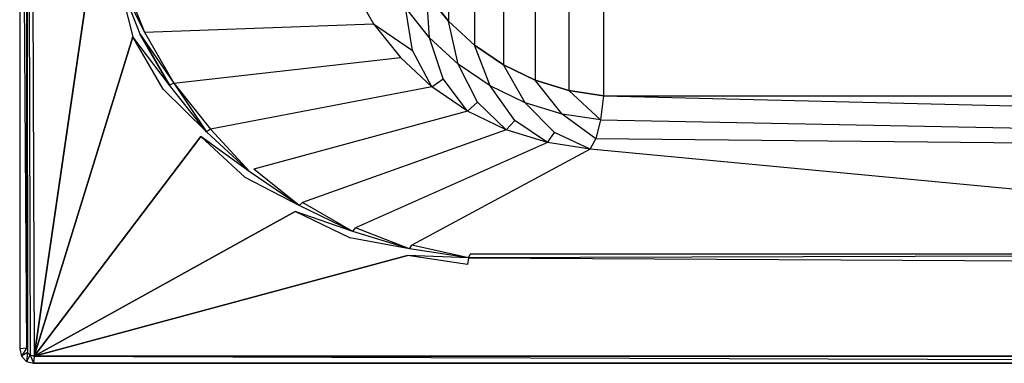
# Model space of a CAD drawing. Extents: x 0 to 1.9, y -0.9 to 0.
# Tile 1 of 8: x 0 to 0.88, y -0.9 to -0.59. Entities that reach past the tile are written whole.
import ezdxf

# ---------------------------------------------------------------- set-up
doc = ezdxf.new("R2010")
doc.units = 0
for name, color, linetype in [('L0_WANNE_BA190CAS2V__3___REPLAC', 7, 'CONTINUOUS'), ('L1_WANNE_BA190CAS2V__2___REPLAC', 7, 'CONTINUOUS'), ('L2_WANNE_BA190CAS2V__1___REPLAC', 7, 'CONTINUOUS'), ('L3_WANNE_BA190CAS2V__0___REPLAC', 7, 'CONTINUOUS')]:
    doc.layers.add(name, color=color, linetype=linetype)

msp = doc.modelspace()

# ---------------------------------------------------------------- linework, layer by layer
at = {"layer": 'L0_WANNE_BA190CAS2V__3___REPLAC', "color": 8}
for points, invisible_edges in [([(0, -0.887146, 0.494295), (0, -0.012861, 0.4601), (0, -0.887146, 0.4601), (0, -0.887146, 0.494295)], 13), ([(0, -0.012861, 0.4601), (0, -0.887146, 0.494295), (0, -0.012861, 0.494295), (0, -0.012861, 0.4601)], 14), ([(0.001642, -0.893575, 0.494295), (0, -0.887146, 0.4601), (0.001642, -0.893575, 0.4601), (0.001642, -0.893575, 0.494295)], 13), ([(0, -0.887146, 0.4601), (0.001642, -0.893575, 0.494295), (0, -0.887146, 0.494295), (0, -0.887146, 0.4601)], 14), ([(0.006129, -0.898281, 0.494295), (0.001642, -0.893575, 0.4601), (0.006129, -0.898281, 0.4601), (0.006129, -0.898281, 0.494295)], 13), ([(0.001642, -0.893575, 0.4601), (0.006129, -0.898281, 0.494295), (0.001642, -0.893575, 0.494295), (0.001642, -0.893575, 0.4601)], 14), ([(0.012258, -0.900003, 0.4601), (0.006129, -0.898281, 0.494295), (0.006129, -0.898281, 0.4601), (0.012258, -0.900003, 0.4601)], 13), ([(0.006129, -0.898281, 0.494295), (0.012258, -0.900003, 0.4601), (0.012258, -0.900003, 0.494295), (0.006129, -0.898281, 0.494295)], 14), ([(0.012258, -0.900003, 0.494295), (0.95, -0.900002, 0.460103), (1.887742, -0.9, 0.460111), (0.012258, -0.900003, 0.494295)], 10), ([(0.012258, -0.900003, 0.494295), (1.887742, -0.9, 0.460111), (0.95, -0.900002, 0.494298), (0.012258, -0.900003, 0.494295)], 13), ([(0.95, -0.900002, 0.460103), (0.012258, -0.900003, 0.494295), (0.012258, -0.900003, 0.4601), (0.95, -0.900002, 0.460103)], 13)]:
    msp.add_3dface(points, dxfattribs=dict(at, invisible_edges=invisible_edges))
at = {"layer": 'L1_WANNE_BA190CAS2V__2___REPLAC', "color": 8}
for points, invisible_edges in [([(0.007137, -0.00976, 0.5), (0.009302, -0.892517, 0.5), (0.009302, -0.00749, 0.5), (0.007137, -0.00976, 0.5)], 10), ([(0.009302, -0.00749, 0.5), (0.013065, -0.893575, 0.5), (0.013065, -0.006432, 0.5), (0.009302, -0.00749, 0.5)], 10), ([(0.009302, -0.00749, 0.5), (0.009302, -0.892517, 0.5), (0.013065, -0.893575, 0.5), (0.009302, -0.00749, 0.5)], 13), ([(0.013065, -0.006432, 0.5), (0.013065, -0.893575, 0.5), (0.069598, -0.504039, 0.5), (0.013065, -0.006432, 0.5)], 13), ([(0.006129, -0.013707, 0.5), (0.007137, -0.890247, 0.5), (0.007137, -0.00976, 0.5), (0.006129, -0.013707, 0.5)], 10), ([(0.007137, -0.890247, 0.5), (0.006129, -0.013707, 0.5), (0.006129, -0.8863, 0.5), (0.007137, -0.890247, 0.5)], 13), ([(0.007137, -0.00976, 0.5), (0.007137, -0.890247, 0.5), (0.009302, -0.892517, 0.5), (0.007137, -0.00976, 0.5)], 13), ([(0.069598, -0.504039, 0.5), (0.013065, -0.893575, 0.5), (0.081656, -0.556869, 0.5), (0.069598, -0.504039, 0.5)], 10), ([(0.081656, -0.556869, 0.5), (0.013065, -0.893575, 0.5), (0.101453, -0.607312, 0.5), (0.081656, -0.556869, 0.5)], 13), ([(0.101453, -0.607312, 0.5), (0.013065, -0.893575, 0.5), (0.128548, -0.654241, 0.5), (0.101453, -0.607312, 0.5)], 10), ([(0.128548, -0.654241, 0.5), (0.013065, -0.893575, 0.5), (0.162334, -0.696607, 0.5), (0.128548, -0.654241, 0.5)], 13), ([(0.162334, -0.696607, 0.5), (0.013065, -0.893575, 0.5), (0.202057, -0.733465, 0.5), (0.162334, -0.696607, 0.5)], 10), ([(0.202057, -0.733465, 0.5), (0.013065, -0.893575, 0.5), (0.24683, -0.76399, 0.5), (0.202057, -0.733465, 0.5)], 13), ([(0.24683, -0.76399, 0.5), (0.013065, -0.893575, 0.5), (0.295652, -0.787502, 0.5), (0.24683, -0.76399, 0.5)], 10), ([(0.295652, -0.787502, 0.5), (0.013065, -0.893575, 0.5), (0.347434, -0.803474, 0.5), (0.295652, -0.787502, 0.5)], 13), ([(0.347434, -0.803474, 0.5), (0.013065, -0.893575, 0.5), (0.401017, -0.811551, 0.5), (0.347434, -0.803474, 0.5)], 10), ([(0.401017, -0.811551, 0.5), (0.013065, -0.893575, 0.5), (0.95, -0.893574, 0.5), (0.401017, -0.811551, 0.5)], 13), ([(0.401017, -0.811551, 0.5), (0.95, -0.893574, 0.5), (1.50497, -0.811551, 0.5), (0.401017, -0.811551, 0.5)], 13)]:
    msp.add_3dface(points, dxfattribs=dict(at, invisible_edges=invisible_edges))
at = {"layer": 'L2_WANNE_BA190CAS2V__1___REPLAC', "color": 8}
for points, invisible_edges in [([(0.461717, -0.253865), (0.461717, -0.646137), (0.491809, -0.244583), (0.461717, -0.253865)], 10), ([(0.491809, -0.244583), (0.461717, -0.646137), (0.491809, -0.65542), (0.491809, -0.244583)], 13), ([(0.491809, -0.244583), (0.491809, -0.65542), (0.522949, -0.239889), (0.491809, -0.244583)], 10), ([(0.522949, -0.239889), (0.491809, -0.65542), (0.522949, -0.660113), (0.522949, -0.239889)], 13), ([(0.522949, -0.239889), (0.522949, -0.660113), (1.383038, -0.239889), (0.522949, -0.239889)], 10), ([(1.383038, -0.239889), (0.522949, -0.660113), (1.383038, -0.660113), (1.383038, -0.239889)], 13), ([(0.433344, -0.267529), (0.433344, -0.632474), (0.461717, -0.253865), (0.433344, -0.267529)], 10), ([(0.461717, -0.253865), (0.433344, -0.632474), (0.461717, -0.646137), (0.461717, -0.253865)], 13), ([(0.407325, -0.285269), (0.407325, -0.614734), (0.433344, -0.267529), (0.407325, -0.285269)], 10), ([(0.433344, -0.267529), (0.407325, -0.614734), (0.433344, -0.632474), (0.433344, -0.267529)], 13), ([(0.38424, -0.306688), (0.38424, -0.593314), (0.407325, -0.285269), (0.38424, -0.306688)], 10), ([(0.407325, -0.285269), (0.38424, -0.593314), (0.407325, -0.614734), (0.407325, -0.285269)], 13), ([(0.38424, -0.306688), (0.364605, -0.568693), (0.38424, -0.593314), (0.38424, -0.306688)], 13), ([(0.101453, -0.607312, 0.5), (0.088058, -0.555031, 0.49799), (0.081656, -0.556869, 0.5), (0.101453, -0.607312, 0.5)], 13), ([(0.088058, -0.555031, 0.49799), (0.111675, -0.603175, 0.492619), (0.092391, -0.55406, 0.492635), (0.088058, -0.555031, 0.49799)], 14), ([(0.111675, -0.603175, 0.492619), (0.088058, -0.555031, 0.49799), (0.107515, -0.604608, 0.497983), (0.111675, -0.603175, 0.492619)], 13), ([(0.088058, -0.555031, 0.49799), (0.101453, -0.607312, 0.5), (0.107515, -0.604608, 0.497983), (0.088058, -0.555031, 0.49799)], 14), ([(0.297752, -0.562102, 0.036904), (0.092391, -0.55406, 0.492635), (0.111675, -0.603175, 0.492619), (0.297752, -0.562102, 0.036904)], 13), ([(0.111675, -0.603175, 0.492619), (0.317018, -0.595557, 0.037012), (0.297752, -0.562102, 0.036904), (0.111675, -0.603175, 0.492619)], 14), ([(0.328732, -0.590496, 0.017607), (0.297752, -0.562102, 0.036904), (0.317018, -0.595557, 0.037012), (0.328732, -0.590496, 0.017607)], 13), ([(0.367174, -0.608202, 0.004616), (0.364605, -0.568693), (0.345478, -0.581043, 0.004583), (0.367174, -0.608202, 0.004616)], 14), ([(0.38424, -0.593314), (0.364605, -0.568693), (0.367174, -0.608202, 0.004616), (0.38424, -0.593314)], 14), ([(0.351947, -0.619643, 0.017711), (0.345478, -0.581043, 0.004583), (0.328732, -0.590496, 0.017607), (0.351947, -0.619643, 0.017711)], 14), ([(0.367174, -0.608202, 0.004616), (0.345478, -0.581043, 0.004583), (0.351947, -0.619643, 0.017711), (0.367174, -0.608202, 0.004616)], 14), ([(0.317018, -0.595557, 0.037012), (0.351947, -0.619643, 0.017711), (0.328732, -0.590496, 0.017607), (0.317018, -0.595557, 0.037012)], 14), ([(0.317018, -0.595557, 0.037012), (0.111675, -0.603175, 0.492619), (0.138065, -0.648868, 0.492598), (0.317018, -0.595557, 0.037012)], 13), ([(0.138065, -0.648868, 0.492598), (0.341045, -0.62577, 0.037148), (0.317018, -0.595557, 0.037012), (0.138065, -0.648868, 0.492598)], 14), ([(0.351947, -0.619643, 0.017711), (0.317018, -0.595557, 0.037012), (0.341045, -0.62577, 0.037148), (0.351947, -0.619643, 0.017711)], 13), ([(0.392674, -0.631814, 0.004656), (0.38424, -0.593314), (0.367174, -0.608202, 0.004616), (0.392674, -0.631814, 0.004656)], 14), ([(0.407325, -0.614734), (0.38424, -0.593314), (0.392674, -0.631814, 0.004656), (0.407325, -0.614734)], 14), ([(0.134143, -0.650731, 0.497972), (0.107515, -0.604608, 0.497983), (0.101453, -0.607312, 0.5), (0.134143, -0.650731, 0.497972)], 14), ([(0.134143, -0.650731, 0.497972), (0.101453, -0.607312, 0.5), (0.128548, -0.654241, 0.5), (0.134143, -0.650731, 0.497972)], 14), ([(0.107515, -0.604608, 0.497983), (0.138065, -0.648868, 0.492598), (0.111675, -0.603175, 0.492619), (0.107515, -0.604608, 0.497983)], 14), ([(0.138065, -0.648868, 0.492598), (0.107515, -0.604608, 0.497983), (0.134143, -0.650731, 0.497972), (0.138065, -0.648868, 0.492598)], 13), ([(0.379243, -0.645002, 0.017836), (0.367174, -0.608202, 0.004616), (0.351947, -0.619643, 0.017711), (0.379243, -0.645002, 0.017836)], 14), ([(0.392674, -0.631814, 0.004656), (0.367174, -0.608202, 0.004616), (0.379243, -0.645002, 0.017836), (0.392674, -0.631814, 0.004656)], 14), ([(0.421406, -0.651351, 0.004702), (0.407325, -0.614734), (0.392674, -0.631814, 0.004656), (0.421406, -0.651351, 0.004702)], 14), ([(0.433344, -0.632474), (0.407325, -0.614734), (0.421406, -0.651351, 0.004702), (0.433344, -0.632474)], 14), ([(0.341045, -0.62577, 0.037148), (0.138065, -0.648868, 0.492598), (0.170973, -0.690116, 0.49257), (0.341045, -0.62577, 0.037148)], 13), ([(0.170973, -0.690116, 0.49257), (0.369301, -0.652067, 0.037311), (0.341045, -0.62577, 0.037148), (0.170973, -0.690116, 0.49257)], 13), ([(0.369301, -0.652067, 0.037311), (0.351947, -0.619643, 0.017711), (0.341045, -0.62577, 0.037148), (0.369301, -0.652067, 0.037311)], 14), ([(0.369301, -0.652067, 0.037311), (0.379243, -0.645002, 0.017836), (0.351947, -0.619643, 0.017711), (0.369301, -0.652067, 0.037311)], 14), ([(0.410008, -0.666006, 0.017979), (0.392674, -0.631814, 0.004656), (0.379243, -0.645002, 0.017836), (0.410008, -0.666006, 0.017979)], 14), ([(0.421406, -0.651351, 0.004702), (0.392674, -0.631814, 0.004656), (0.410008, -0.666006, 0.017979), (0.421406, -0.651351, 0.004702)], 14), ([(0.452722, -0.666377, 0.004753), (0.433344, -0.632474), (0.421406, -0.651351, 0.004702), (0.452722, -0.666377, 0.004753)], 14), ([(0.461717, -0.646137), (0.433344, -0.632474), (0.452722, -0.666377, 0.004753), (0.461717, -0.646137)], 14), ([(0.167349, -0.692372, 0.497958), (0.134143, -0.650731, 0.497972), (0.128548, -0.654241, 0.5), (0.167349, -0.692372, 0.497958)], 14), ([(0.167349, -0.692372, 0.497958), (0.138065, -0.648868, 0.492598), (0.134143, -0.650731, 0.497972), (0.167349, -0.692372, 0.497958)], 13), ([(0.138065, -0.648868, 0.492598), (0.167349, -0.692372, 0.497958), (0.170973, -0.690116, 0.49257), (0.138065, -0.648868, 0.492598)], 14), ([(0.369301, -0.652067, 0.037311), (0.170973, -0.690116, 0.49257), (0.209662, -0.725998, 0.492538), (0.369301, -0.652067, 0.037311)], 14), ([(0.209662, -0.725998, 0.492538), (0.401157, -0.67386, 0.037496), (0.369301, -0.652067, 0.037311), (0.209662, -0.725998, 0.492538)], 13), ([(0.401157, -0.67386, 0.037496), (0.379243, -0.645002, 0.017836), (0.369301, -0.652067, 0.037311), (0.401157, -0.67386, 0.037496)], 14), ([(0.401157, -0.67386, 0.037496), (0.410008, -0.666006, 0.017979), (0.379243, -0.645002, 0.017836), (0.401157, -0.67386, 0.037496)], 14), ([(0.443557, -0.682186, 0.018139), (0.421406, -0.651351, 0.004702), (0.410008, -0.666006, 0.017979), (0.443557, -0.682186, 0.018139)], 14), ([(0.452722, -0.666377, 0.004753), (0.421406, -0.651351, 0.004702), (0.443557, -0.682186, 0.018139), (0.452722, -0.666377, 0.004753)], 14), ([(0.485921, -0.676558, 0.004809), (0.461717, -0.646137), (0.452722, -0.666377, 0.004753), (0.485921, -0.676558, 0.004809)], 14), ([(0.491809, -0.65542), (0.461717, -0.646137), (0.485921, -0.676558, 0.004809), (0.491809, -0.65542)], 14), ([(0.167349, -0.692372, 0.497958), (0.128548, -0.654241, 0.5), (0.162334, -0.696607, 0.5), (0.167349, -0.692372, 0.497958)], 14), ([(0.520257, -0.681671, 0.004869), (0.491809, -0.65542), (0.485921, -0.676558, 0.004809), (0.520257, -0.681671, 0.004869)], 14), ([(0.522949, -0.660113), (0.491809, -0.65542), (0.520257, -0.681671, 0.004869), (0.522949, -0.660113)], 14), ([(1.385731, -0.681671, 0.004869), (0.522949, -0.660113), (0.520257, -0.681671, 0.004869), (1.385731, -0.681671, 0.004869)], 13), ([(0.522949, -0.660113), (1.385731, -0.681671, 0.004869), (1.383038, -0.660113), (0.522949, -0.660113)], 14), ([(0.435904, -0.690663, 0.037702), (0.410008, -0.666006, 0.017979), (0.401157, -0.67386, 0.037496), (0.435904, -0.690663, 0.037702)], 14), ([(0.435904, -0.690663, 0.037702), (0.443557, -0.682186, 0.018139), (0.410008, -0.666006, 0.017979), (0.435904, -0.690663, 0.037702)], 14), ([(0.47914, -0.69318, 0.018314), (0.452722, -0.666377, 0.004753), (0.443557, -0.682186, 0.018139), (0.47914, -0.69318, 0.018314)], 14), ([(0.485921, -0.676558, 0.004809), (0.452722, -0.666377, 0.004753), (0.47914, -0.69318, 0.018314), (0.485921, -0.676558, 0.004809)], 14), ([(0.401157, -0.67386, 0.037496), (0.209662, -0.725998, 0.492538), (0.253267, -0.755713, 0.492501), (0.401157, -0.67386, 0.037496)], 14), ([(0.253267, -0.755713, 0.492501), (0.435904, -0.690663, 0.037702), (0.401157, -0.67386, 0.037496), (0.253267, -0.755713, 0.492501)], 13), ([(0.515963, -0.698743, 0.0185), (0.485921, -0.676558, 0.004809), (0.47914, -0.69318, 0.018314), (0.515963, -0.698743, 0.0185)], 14), ([(0.520257, -0.681671, 0.004869), (0.485921, -0.676558, 0.004809), (0.515963, -0.698743, 0.0185), (0.520257, -0.681671, 0.004869)], 14), ([(0.472768, -0.702097, 0.037923), (0.443557, -0.682186, 0.018139), (0.435904, -0.690663, 0.037702), (0.472768, -0.702097, 0.037923)], 14), ([(0.472768, -0.702097, 0.037923), (0.47914, -0.69318, 0.018314), (0.443557, -0.682186, 0.018139), (0.472768, -0.702097, 0.037923)], 14), ([(1.390025, -0.698743, 0.0185), (0.520257, -0.681671, 0.004869), (0.515963, -0.698743, 0.0185), (1.390025, -0.698743, 0.0185)], 13), ([(0.520257, -0.681671, 0.004869), (1.390025, -0.698743, 0.0185), (1.385731, -0.681671, 0.004869), (0.520257, -0.681671, 0.004869)], 14), ([(0.206391, -0.728601, 0.497942), (0.167349, -0.692372, 0.497958), (0.162334, -0.696607, 0.5), (0.206391, -0.728601, 0.497942)], 14), ([(0.206391, -0.728601, 0.497942), (0.162334, -0.696607, 0.5), (0.202057, -0.733465, 0.5), (0.206391, -0.728601, 0.497942)], 14), ([(0.206391, -0.728601, 0.497942), (0.170973, -0.690116, 0.49257), (0.167349, -0.692372, 0.497958), (0.206391, -0.728601, 0.497942)], 13), ([(0.170973, -0.690116, 0.49257), (0.206391, -0.728601, 0.497942), (0.209662, -0.725998, 0.492538), (0.170973, -0.690116, 0.49257)], 14), ([(0.435904, -0.690663, 0.037702), (0.253267, -0.755713, 0.492501), (0.300815, -0.778597, 0.49246), (0.435904, -0.690663, 0.037702)], 14), ([(0.300815, -0.778597, 0.49246), (0.472768, -0.702097, 0.037923), (0.435904, -0.690663, 0.037702), (0.300815, -0.778597, 0.49246)], 13), ([(0.510928, -0.707905, 0.038157), (0.47914, -0.69318, 0.018314), (0.472768, -0.702097, 0.037923), (0.510928, -0.707905, 0.038157)], 14), ([(0.510928, -0.707905, 0.038157), (0.515963, -0.698743, 0.0185), (0.47914, -0.69318, 0.018314), (0.510928, -0.707905, 0.038157)], 14), ([(0.472768, -0.702097, 0.037923), (0.300815, -0.778597, 0.49246), (0.351242, -0.794139, 0.492415), (0.472768, -0.702097, 0.037923)], 14), ([(0.351242, -0.794139, 0.492415), (0.510928, -0.707905, 0.038157), (0.472768, -0.702097, 0.037923), (0.351242, -0.794139, 0.492415)], 13), ([(1.395059, -0.707905, 0.038157), (0.515963, -0.698743, 0.0185), (0.510928, -0.707905, 0.038157), (1.395059, -0.707905, 0.038157)], 14), ([(0.515963, -0.698743, 0.0185), (1.395059, -0.707905, 0.038157), (1.390025, -0.698743, 0.0185), (0.515963, -0.698743, 0.0185)], 13), ([(0.510928, -0.707905, 0.038157), (0.351242, -0.794139, 0.492415), (0.403421, -0.801992, 0.492369), (0.510928, -0.707905, 0.038157)], 14), ([(1.502566, -0.801992, 0.492369), (0.510928, -0.707905, 0.038157), (0.403421, -0.801992, 0.492369), (1.502566, -0.801992, 0.492369)], 14), ([(0.510928, -0.707905, 0.038157), (1.502566, -0.801992, 0.492369), (1.395059, -0.707905, 0.038157), (0.510928, -0.707905, 0.038157)], 13), ([(0.250397, -0.758607, 0.497923), (0.206391, -0.728601, 0.497942), (0.202057, -0.733465, 0.5), (0.250397, -0.758607, 0.497923)], 14), ([(0.250397, -0.758607, 0.497923), (0.209662, -0.725998, 0.492538), (0.206391, -0.728601, 0.497942), (0.250397, -0.758607, 0.497923)], 14), ([(0.209662, -0.725998, 0.492538), (0.250397, -0.758607, 0.497923), (0.253267, -0.755713, 0.492501), (0.209662, -0.725998, 0.492538)], 13), ([(0.250397, -0.758607, 0.497923), (0.202057, -0.733465, 0.5), (0.24683, -0.76399, 0.5), (0.250397, -0.758607, 0.497923)], 14), ([(0.298385, -0.781721, 0.497903), (0.253267, -0.755713, 0.492501), (0.250397, -0.758607, 0.497923), (0.298385, -0.781721, 0.497903)], 14), ([(0.253267, -0.755713, 0.492501), (0.298385, -0.781721, 0.497903), (0.300815, -0.778597, 0.49246), (0.253267, -0.755713, 0.492501)], 13), ([(0.298385, -0.781721, 0.497903), (0.250397, -0.758607, 0.497923), (0.24683, -0.76399, 0.5), (0.298385, -0.781721, 0.497903)], 14), ([(0.298385, -0.781721, 0.497903), (0.24683, -0.76399, 0.5), (0.295652, -0.787502, 0.5), (0.298385, -0.781721, 0.497903)], 14), ([(0.349283, -0.797426, 0.49788), (0.298385, -0.781721, 0.497903), (0.295652, -0.787502, 0.5), (0.349283, -0.797426, 0.49788)], 14), ([(0.349283, -0.797426, 0.49788), (0.300815, -0.778597, 0.49246), (0.298385, -0.781721, 0.497903), (0.349283, -0.797426, 0.49788)], 14), ([(0.300815, -0.778597, 0.49246), (0.349283, -0.797426, 0.49788), (0.351242, -0.794139, 0.492415), (0.300815, -0.778597, 0.49246)], 13), ([(0.349283, -0.797426, 0.49788), (0.295652, -0.787502, 0.5), (0.347434, -0.803474, 0.5), (0.349283, -0.797426, 0.49788)], 14), ([(0.401955, -0.805371, 0.497855), (0.349283, -0.797426, 0.49788), (0.347434, -0.803474, 0.5), (0.401955, -0.805371, 0.497855)], 14), ([(0.401955, -0.805371, 0.497855), (0.351242, -0.794139, 0.492415), (0.349283, -0.797426, 0.49788), (0.401955, -0.805371, 0.497855)], 14), ([(0.351242, -0.794139, 0.492415), (0.401955, -0.805371, 0.497855), (0.403421, -0.801992, 0.492369), (0.351242, -0.794139, 0.492415)], 13), ([(0.401955, -0.805371, 0.497855), (1.502566, -0.801992, 0.492369), (0.403421, -0.801992, 0.492369), (0.401955, -0.805371, 0.497855)], 13), ([(1.502566, -0.801992, 0.492369), (0.401955, -0.805371, 0.497855), (1.504033, -0.805371, 0.497855), (1.502566, -0.801992, 0.492369)], 14), ([(0.401955, -0.805371, 0.497855), (0.347434, -0.803474, 0.5), (0.401017, -0.811551, 0.5), (0.401955, -0.805371, 0.497855)], 14), ([(1.50497, -0.811551, 0.5), (0.401955, -0.805371, 0.497855), (0.401017, -0.811551, 0.5), (1.50497, -0.811551, 0.5)], 13), ([(0.401955, -0.805371, 0.497855), (1.50497, -0.811551, 0.5), (1.504033, -0.805371, 0.497855), (0.401955, -0.805371, 0.497855)], 14)]:
    msp.add_3dface(points, dxfattribs=dict(at, invisible_edges=invisible_edges))
at = {"layer": 'L3_WANNE_BA190CAS2V__0___REPLAC', "color": 8}
for points, invisible_edges in [([(0.006129, -0.8863, 0.5), (0, -0.012861, 0.494295), (0, -0.887146, 0.494295), (0.006129, -0.8863, 0.5)], 13), ([(0, -0.012861, 0.494295), (0.006129, -0.8863, 0.5), (0.006129, -0.013707, 0.5), (0, -0.012861, 0.494295)], 14), ([(0.001642, -0.893575, 0.494295), (0.006129, -0.8863, 0.5), (0, -0.887146, 0.494295), (0.001642, -0.893575, 0.494295)], 13), ([(0.006129, -0.8863, 0.5), (0.001642, -0.893575, 0.494295), (0.007137, -0.890247, 0.5), (0.006129, -0.8863, 0.5)], 14), ([(0.006129, -0.898281, 0.494295), (0.007137, -0.890247, 0.5), (0.001642, -0.893575, 0.494295), (0.006129, -0.898281, 0.494295)], 13), ([(0.007137, -0.890247, 0.5), (0.006129, -0.898281, 0.494295), (0.009302, -0.892517, 0.5), (0.007137, -0.890247, 0.5)], 14), ([(0.012258, -0.900003, 0.494295), (0.009302, -0.892517, 0.5), (0.006129, -0.898281, 0.494295), (0.012258, -0.900003, 0.494295)], 13), ([(0.009302, -0.892517, 0.5), (0.012258, -0.900003, 0.494295), (0.013065, -0.893575, 0.5), (0.009302, -0.892517, 0.5)], 14), ([(1.887742, -0.9, 0.494306), (0.013065, -0.893575, 0.5), (0.012258, -0.900003, 0.494295), (1.887742, -0.9, 0.494306)], 13), ([(0.013065, -0.893575, 0.5), (1.887742, -0.9, 0.494306), (0.95, -0.893574, 0.5), (0.013065, -0.893575, 0.5)], 10)]:
    msp.add_3dface(points, dxfattribs=dict(at, invisible_edges=invisible_edges))

doc.saveas('drawing.dxf')
